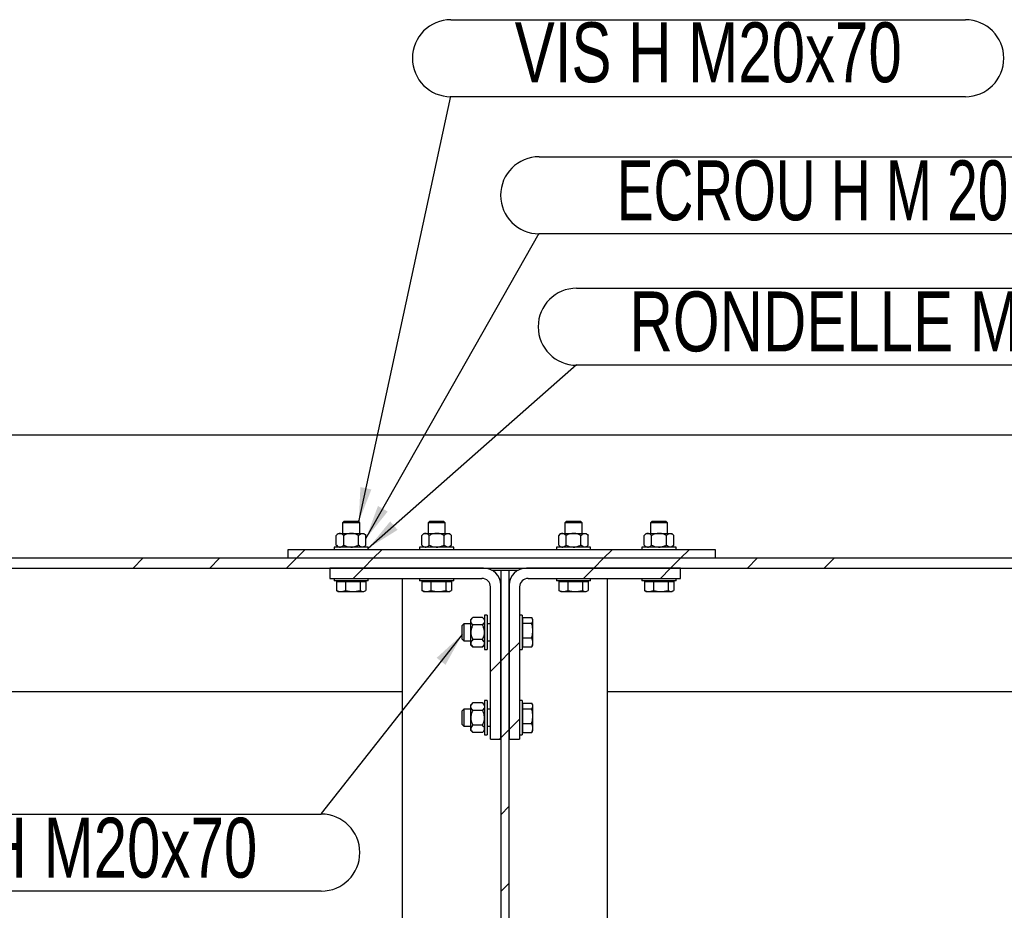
# Model space of a CAD drawing. Header units: millimetres. Extents: x 0 to 841, y 0 to 594.
# Tile 36 of 95: x 429 to 486, y 415 to 467. Entities that reach past the tile are written whole.
import ezdxf

# ---------------------------------------------------------------- set-up
doc = ezdxf.new("R2010")
doc.units = ezdxf.units.MM
for name, color, linetype in [('COTES', 1, 'Continuous'), ('NOTES', 6, 'Continuous'), ('TRAIT-FINS', 9, 'Continuous')]:
    doc.layers.add(name, color=color, linetype=linetype)
doc.layers.add('TRAIT-FORT', color=4, linetype='Continuous', lineweight=25)
doc.styles.add('SLDTEXTSTYLE0', font='TXT', dxfattribs={"width": 0.75})
doc.styles.add('SLDTEXTSTYLE8', font='TXT', dxfattribs={"width": 0.6875})
doc.dimstyles.new('SLDDIMSTYLE0', dxfattribs={"dimtxt": 3, "dimasz": 2, "dimexe": 0, "dimexo": 0.0625, "dimgap": 0.75, "dimtad": 1, "dimdec": 0, "dimlfac": 20, "dimrnd": 1e-09, "dimzin": 12, "dimdsep": 46, "dimtxsty": 'SLDTEXTSTYLE0', "dimsah": 1, "dimcen": 0.09, "dimadec": 0, "dimazin": 3, "dimtfac": 1, "dimtdec": 0, "dimtofl": 0, "dimtmove": 0, "dimatfit": 3, "dimfxl": 1, "dimfrac": 2, "dimtolj": 1, "dimtzin": 12, "dimarcsym": 0})
doc.dimstyles.new('SLDDIMSTYLE2', dxfattribs={"dimtxt": 0.18, "dimasz": 2, "dimexe": 0, "dimexo": 0.0625, "dimgap": 0, "dimtad": 0, "dimtih": 1, "dimtoh": 1, "dimdec": 0, "dimrnd": 1e-09, "dimzin": 0, "dimdsep": 46, "dimtxsty": 'Standard', "dimsah": 1, "dimcen": 0.09, "dimadec": 0, "dimazin": 0, "dimtfac": 2, "dimtdec": 0, "dimtofl": 0, "dimtmove": 0, "dimatfit": 3, "dimfxl": 1, "dimfrac": 2, "dimtolj": 1, "dimtzin": 0, "dimarcsym": 0})
doc.dimstyles.new('SLDDIMSTYLE4', dxfattribs={"dimtxt": 3, "dimasz": 2, "dimexe": 0, "dimexo": 0.0625, "dimgap": 0.75, "dimtad": 1, "dimdec": 0, "dimlfac": 20, "dimrnd": 1e-09, "dimzin": 12, "dimdsep": 46, "dimtxsty": 'SLDTEXTSTYLE0', "dimsah": 1, "dimcen": 0.09, "dimadec": 0, "dimazin": 3, "dimtfac": 1, "dimtdec": 0, "dimtmove": 0, "dimatfit": 0, "dimfxl": 1, "dimfrac": 2, "dimtolj": 1, "dimtzin": 12, "dimarcsym": 0})
pattern_1 = [(45, (0, 0), (-13.4704, 13.4704), []), (45, (4.49, 2e-323), (-13.4704, 13.4704), []), (45, (8.98, 4e-323), (-13.4704, 13.4704), []), (45, (13.47, 6e-323), (-13.4704, 13.4704), [])]

# ---------------------------------------------------------------- blocks, each defined once
blk = doc.blocks.new('_D_20')
at = {"layer": 'COTES', "color": 1, "transparency": 16777216}
blk.add_line((463.008, 365.576), (500.308, 365.576), dxfattribs=at)
for points in [[(463.008, 365.576), (465.008, 365.076), (465.008, 366.076)], [(500.308, 365.576), (498.308, 366.076), (498.308, 365.076)]]:
    blk.add_solid(points, dxfattribs=at)
at = {"layer": 'COTES', "color": 1, "transparency": 16777216, "insert": (478.333, 369.444), "char_height": 3, "attachment_point": 1, "style": 'SLDTEXTSTYLE0'}
blk.add_mtext('746', dxfattribs=at)
blk = doc.blocks.new('_D_21')
at = {"layer": 'COTES', "color": 1, "transparency": 16777216}
blk.add_line((451.008, 365.576), (412.758, 365.576), dxfattribs=at)
for points in [[(412.758, 365.576), (414.758, 365.076), (414.758, 366.076)], [(451.008, 365.576), (449.008, 366.076), (449.008, 365.076)]]:
    blk.add_solid(points, dxfattribs=at)
at = {"layer": 'COTES', "color": 1, "transparency": 16777216, "insert": (428.558, 369.444), "char_height": 3, "attachment_point": 1, "style": 'SLDTEXTSTYLE0'}
blk.add_mtext('765', dxfattribs=at)
blk = doc.blocks.new('_D_24')
at = {"layer": 'COTES', "color": 1, "transparency": 16777216}
for p, q in [((451.008, 386.11), (448.008, 386.11)), ((451.008, 386.11), (463.008, 386.11)), ((463.008, 386.11), (477.35, 386.11))]:
    blk.add_line(p, q, dxfattribs=at)
for points in [[(451.008, 386.11), (449.008, 386.61), (449.008, 385.61)], [(463.008, 386.11), (465.008, 385.61), (465.008, 386.61)]]:
    blk.add_solid(points, dxfattribs=at)
at = {"layer": 'COTES', "color": 1, "transparency": 16777216, "insert": (470.7, 389.977), "char_height": 3, "attachment_point": 1, "style": 'SLDTEXTSTYLE0'}
blk.add_mtext('240', dxfattribs=at)
blk = doc.blocks.new('SW_NOTE_19')
at = {"layer": 'NOTES', "color": 0}
for p, q in [((0, 4.46), (30.077, 4.46)), ((30.077, -0.04), (0, -0.04))]:
    blk.add_line(p, q, dxfattribs=at)
for centre, start, end in [((0, 2.21), 90, 270), ((30.077, 2.21), 270, 90)]:
    blk.add_arc(centre, 2.25, start, end, dxfattribs=at)
at = {"layer": 'NOTES', "color": 0, "insert": (15.049, 4.305), "char_height": 3.5, "attachment_point": 2, "style": 'SLDTEXTSTYLE0'}
blk.add_mtext('VIS H M20x70', dxfattribs=at)
blk = doc.blocks.new('SW_NOTE_20')
at = {"layer": 'NOTES', "color": 0}
for p, q in [((0, 4.46), (32.162, 4.46)), ((32.162, -0.04), (0, -0.04))]:
    blk.add_line(p, q, dxfattribs=at)
for centre, start, end in [((0, 2.21), 90, 270), ((32.162, 2.21), 270, 90)]:
    blk.add_arc(centre, 2.25, start, end, dxfattribs=at)
at = {"layer": 'NOTES', "color": 0, "insert": (15.988, 4.25), "char_height": 3.5, "attachment_point": 2, "style": 'SLDTEXTSTYLE8'}
blk.add_mtext('ECROU H M 20', dxfattribs=at)
blk = doc.blocks.new('SW_NOTE_21')
at = {"layer": 'NOTES', "color": 0}
for p, q in [((0, 4.46), (34.358, 4.46)), ((34.358, -0.04), (0, -0.04))]:
    blk.add_line(p, q, dxfattribs=at)
for centre, start, end in [((0, 2.21), 90, 270), ((34.358, 2.21), 270, 90)]:
    blk.add_arc(centre, 2.25, start, end, dxfattribs=at)
at = {"layer": 'NOTES', "color": 0, "insert": (16.941, 4.271), "char_height": 3.5, "attachment_point": 2, "style": 'SLDTEXTSTYLE0'}
blk.add_mtext('RONDELLE M 20', dxfattribs=at)
blk = doc.blocks.new('SW_NOTE_22')
at = {"layer": 'NOTES', "color": 0}
for p, q in [((-30.077, -0.04), (0, -0.04)), ((0, -4.541), (-30.077, -4.541))]:
    blk.add_line(p, q, dxfattribs=at)
for centre, start, end in [((-30.077, -2.29), 90, 270), ((0, -2.29), 270, 90)]:
    blk.add_arc(centre, 2.25, start, end, dxfattribs=at)
at = {"layer": 'NOTES', "color": 0, "insert": (-15.061, -0.254), "char_height": 3.5, "attachment_point": 2, "style": 'SLDTEXTSTYLE0'}
blk.add_mtext('VIS H M20x70', dxfattribs=at)

msp = doc.modelspace()

# ---------------------------------------------------------------- hatches: boundary and pattern name
at = {"layer": 'TRAIT-FINS'}
h = msp.add_hatch(dxfattribs=at)
h.set_pattern_fill('DIN 201 ACIER ET FONTE', color=9, style=0, pattern_type=2)
h.set_pattern_definition(pattern_1)
h.paths.add_polyline_path([(338.308, 435.833), (338.308, 435.258), (498.308, 435.258), (498.308, 435.833)], flags=0)
h = msp.add_hatch(dxfattribs=at)
h.set_pattern_fill('DIN 201 ACIER ET FONTE', color=9, style=0, pattern_type=2)
h.set_pattern_definition(pattern_1)
h.paths.add_polyline_path([(444.308, 435.833), (469.308, 435.833), (469.308, 436.333), (444.308, 436.333)], flags=0)
h = msp.add_hatch(dxfattribs=at)
h.set_pattern_fill('DIN 201 ACIER ET FONTE', color=9, style=0, pattern_type=2)
h.set_pattern_definition(pattern_1)
edge = h.paths.add_edge_path(flags=0)
edge.add_line((446.758, 434.658), (455.658, 434.658))
edge.add_arc((455.658, 434.158), 0.5, 0, 90, ccw=False)
edge.add_line((456.158, 434.158), (456.158, 425.258))
edge.add_line((456.158, 425.258), (456.758, 425.258))
edge.add_line((456.758, 425.258), (456.758, 434.258))
edge.add_arc((455.758, 434.258), 1, 0, 90)
edge.add_line((455.758, 435.258), (446.758, 435.258))
edge.add_line((446.758, 435.258), (446.758, 434.658))
h = msp.add_hatch(dxfattribs=at)
h.set_pattern_fill('DIN 201 ACIER ET FONTE', color=9, style=0, pattern_type=2)
h.set_pattern_definition(pattern_1)
edge = h.paths.add_edge_path(flags=0)
edge.add_line((457.858, 425.258), (457.858, 434.158))
edge.add_arc((458.358, 434.158), 0.5, 90, 180, ccw=False)
edge.add_line((458.358, 434.658), (467.258, 434.658))
edge.add_line((467.258, 434.658), (467.258, 435.258))
edge.add_line((467.258, 435.258), (458.258, 435.258))
edge.add_arc((458.258, 434.258), 1, 90, 180)
edge.add_line((457.258, 434.258), (457.258, 425.258))
edge.add_line((457.258, 425.258), (457.858, 425.258))
h = msp.add_hatch(dxfattribs=at)
h.set_pattern_fill('DIN 201 ACIER ET FONTE', color=9, style=0, pattern_type=2)
h.set_pattern_definition(pattern_1)
h.paths.add_polyline_path([(457.258, 435.145), (456.758, 435.145), (456.758, 292.445), (457.258, 292.445)], flags=0)

# ---------------------------------------------------------------- linework, layer by layer
at = {"layer": 'TRAIT-FORT', "color": 4, "linetype": 'Continuous', "lineweight": 25}
for p, q in [((338.308, 443.045), (498.308, 443.045)), ((447.611, 438.008), (447.511, 437.908)), ((447.511, 437.908), (447.511, 437.283)), ((448.511, 437.908), (447.511, 437.908)), ((447.611, 438.008), (448.411, 438.008)), ((448.511, 437.908), (448.411, 438.008)), ((448.511, 437.283), (448.511, 437.908)), ((452.611, 438.008), (452.511, 437.908)), ((452.511, 437.908), (452.511, 437.283)), ((453.511, 437.908), (452.511, 437.908)), ((452.611, 438.008), (453.411, 438.008)), ((453.511, 437.908), (453.411, 438.008)), ((453.511, 437.283), (453.511, 437.908)), ((460.611, 438.008), (460.511, 437.908)), ((460.511, 437.908), (460.511, 437.283)), ((461.511, 437.908), (460.511, 437.908)), ((460.611, 438.008), (461.411, 438.008)), ((461.511, 437.908), (461.411, 438.008)), ((461.511, 437.283), (461.511, 437.908)), ((465.611, 438.008), (465.511, 437.908)), ((465.511, 437.908), (465.511, 437.283)), ((466.511, 437.908), (465.511, 437.908)), ((465.611, 438.008), (466.411, 438.008)), ((466.511, 437.908), (466.411, 438.008)), ((466.511, 437.283), (466.511, 437.908)), ((447.261, 437.283), (447.145, 437.167)), ((447.145, 436.599), (447.145, 437.167)), ((447.261, 437.283), (447.362, 437.283)), ((447.362, 437.283), (448.011, 437.283)), ((447.578, 436.599), (447.578, 437.167)), ((448.011, 437.283), (448.661, 437.283)), ((448.444, 436.599), (448.444, 437.167)), ((448.661, 437.283), (448.761, 437.283)), ((448.877, 437.167), (448.761, 437.283)), ((448.877, 436.599), (448.877, 437.167)), ((452.261, 437.283), (452.145, 437.167)), ((452.145, 436.599), (452.145, 437.167)), ((452.261, 437.283), (452.362, 437.283)), ((452.362, 437.283), (453.011, 437.283)), ((452.578, 436.599), (452.578, 437.167)), ((453.011, 437.283), (453.661, 437.283)), ((453.444, 436.599), (453.444, 437.167)), ((453.661, 437.283), (453.761, 437.283)), ((453.877, 437.167), (453.761, 437.283)), ((453.877, 436.599), (453.877, 437.167)), ((460.261, 437.283), (460.145, 437.167)), ((460.145, 436.599), (460.145, 437.167)), ((460.261, 437.283), (460.362, 437.283)), ((460.362, 437.283), (461.011, 437.283)), ((460.578, 436.599), (460.578, 437.167)), ((461.011, 437.283), (461.661, 437.283)), ((461.444, 436.599), (461.444, 437.167)), ((461.661, 437.283), (461.761, 437.283)), ((461.877, 437.167), (461.761, 437.283)), ((461.877, 436.599), (461.877, 437.167)), ((465.261, 437.283), (465.145, 437.167)), ((465.145, 436.599), (465.145, 437.167)), ((465.261, 437.283), (465.362, 437.283)), ((465.362, 437.283), (466.011, 437.283)), ((465.578, 436.599), (465.578, 437.167)), ((466.011, 437.283), (466.661, 437.283)), ((466.444, 436.599), (466.444, 437.167)), ((466.661, 437.283), (466.761, 437.283)), ((466.877, 437.167), (466.761, 437.283)), ((466.877, 436.599), (466.877, 437.167)), ((447.011, 436.483), (447.011, 436.333)), ((449.011, 436.483), (447.011, 436.483)), ((447.146, 436.599), (447.261, 436.483)), ((448.761, 436.483), (448.877, 436.599)), ((449.011, 436.333), (449.011, 436.483)), ((452.011, 436.483), (452.011, 436.333)), ((454.011, 436.483), (452.011, 436.483)), ((452.146, 436.599), (452.261, 436.483)), ((453.761, 436.483), (453.877, 436.599)), ((454.011, 436.333), (454.011, 436.483)), ((460.011, 436.483), (460.011, 436.333)), ((462.011, 436.483), (460.011, 436.483)), ((460.146, 436.599), (460.261, 436.483)), ((461.761, 436.483), (461.877, 436.599)), ((462.011, 436.333), (462.011, 436.483)), ((465.011, 436.483), (465.011, 436.333)), ((467.011, 436.483), (465.011, 436.483)), ((465.146, 436.599), (465.261, 436.483)), ((466.761, 436.483), (466.877, 436.599)), ((467.011, 436.333), (467.011, 436.483)), ((498.308, 435.833), (338.308, 435.833)), ((444.308, 436.333), (444.308, 435.833)), ((469.308, 436.333), (444.308, 436.333)), ((469.308, 435.833), (444.308, 435.833)), ((469.308, 435.833), (469.308, 436.333)), ((338.308, 435.258), (498.308, 435.258)), ((446.758, 435.258), (446.758, 434.658)), ((455.758, 435.258), (446.758, 435.258)), ((467.258, 435.258), (458.258, 435.258)), ((467.258, 434.658), (467.258, 435.258)), ((446.758, 434.658), (455.658, 434.658)), ((447.011, 434.658), (447.011, 434.508)), ((449.011, 434.508), (449.011, 434.658)), ((451.008, 292.933), (451.008, 434.658)), ((452.011, 434.658), (452.011, 434.508)), ((454.011, 434.508), (454.011, 434.658)), ((456.219, 435.145), (456.758, 435.145)), ((456.758, 435.145), (456.758, 292.445)), ((456.758, 435.145), (457.258, 435.145)), ((457.258, 292.445), (457.258, 435.145)), ((457.258, 435.145), (457.797, 435.145)), ((458.358, 434.658), (467.258, 434.658)), ((460.011, 434.658), (460.011, 434.508)), ((462.011, 434.508), (462.011, 434.658)), ((463.008, 292.933), (463.008, 434.658)), ((465.011, 434.658), (465.011, 434.508)), ((467.011, 434.508), (467.011, 434.658)), ((449.011, 434.508), (447.011, 434.508)), ((447.153, 434.468), (447.153, 433.95)), ((447.153, 434.468), (447.679, 434.468)), ((447.319, 434.508), (447.319, 434.468)), ((447.679, 434.468), (447.679, 433.95)), ((447.679, 434.468), (448.538, 434.468)), ((448.538, 434.468), (448.538, 433.95)), ((448.538, 434.468), (448.87, 434.468)), ((448.704, 434.468), (448.704, 434.508)), ((448.87, 434.468), (448.87, 433.95)), ((454.011, 434.508), (452.011, 434.508)), ((452.153, 434.468), (452.153, 433.95)), ((452.153, 434.468), (452.679, 434.468)), ((452.319, 434.508), (452.319, 434.468)), ((452.679, 434.468), (452.679, 433.95)), ((452.679, 434.468), (453.538, 434.468)), ((453.538, 434.468), (453.538, 433.95)), ((453.538, 434.468), (453.87, 434.468)), ((453.704, 434.468), (453.704, 434.508)), ((453.87, 434.468), (453.87, 433.95)), ((456.158, 425.258), (456.158, 434.158)), ((456.758, 425.258), (456.758, 434.258)), ((457.258, 434.258), (457.258, 425.258)), ((457.858, 434.158), (457.858, 425.258)), ((462.011, 434.508), (460.011, 434.508)), ((460.153, 434.468), (460.153, 433.95)), ((460.153, 434.468), (460.679, 434.468)), ((460.319, 434.508), (460.319, 434.468)), ((460.679, 434.468), (460.679, 433.95)), ((460.679, 434.468), (461.538, 434.468)), ((461.538, 434.468), (461.538, 433.95)), ((461.538, 434.468), (461.87, 434.468)), ((461.704, 434.468), (461.704, 434.508)), ((461.87, 434.468), (461.87, 433.95)), ((467.011, 434.508), (465.011, 434.508)), ((465.153, 434.468), (465.153, 433.95)), ((465.153, 434.468), (465.679, 434.468)), ((465.319, 434.508), (465.319, 434.468)), ((465.679, 434.468), (465.679, 433.95)), ((465.679, 434.468), (466.538, 434.468)), ((466.538, 434.468), (466.538, 433.95)), ((466.538, 434.468), (466.87, 434.468)), ((466.704, 434.468), (466.704, 434.508)), ((466.87, 434.468), (466.87, 433.95)), ((447.2, 433.922), (447.153, 433.95)), ((447.199, 433.919), (447.261, 433.883)), ((447.261, 433.883), (447.416, 433.883)), ((447.416, 433.883), (448.108, 433.883)), ((448.108, 433.883), (448.704, 433.883)), ((448.704, 433.883), (448.761, 433.883)), ((448.761, 433.883), (448.824, 433.919)), ((452.2, 433.922), (452.153, 433.95)), ((452.199, 433.919), (452.261, 433.883)), ((452.261, 433.883), (452.416, 433.883)), ((452.416, 433.883), (453.108, 433.883)), ((453.108, 433.883), (453.704, 433.883)), ((453.704, 433.883), (453.761, 433.883)), ((453.761, 433.883), (453.824, 433.919)), ((460.2, 433.922), (460.153, 433.95)), ((460.199, 433.919), (460.261, 433.883)), ((460.261, 433.883), (460.416, 433.883)), ((460.416, 433.883), (461.108, 433.883)), ((461.108, 433.883), (461.704, 433.883)), ((461.704, 433.883), (461.761, 433.883)), ((461.761, 433.883), (461.824, 433.919)), ((465.2, 433.922), (465.153, 433.95)), ((465.199, 433.919), (465.261, 433.883)), ((465.261, 433.883), (465.416, 433.883)), ((465.416, 433.883), (466.108, 433.883)), ((466.108, 433.883), (466.704, 433.883)), ((466.704, 433.883), (466.761, 433.883)), ((466.761, 433.883), (466.824, 433.919)), ((455.124, 432.374), (455.008, 432.258)), ((455.692, 432.374), (455.124, 432.374)), ((455.808, 432.258), (455.692, 432.374)), ((455.958, 432.508), (455.808, 432.508)), ((455.808, 432.508), (455.808, 430.508)), ((455.958, 432.508), (455.958, 430.508)), ((458.008, 432.508), (457.858, 432.508)), ((458.008, 432.508), (458.008, 430.508)), ((458.048, 432.367), (458.566, 432.367)), ((458.048, 432.035), (458.048, 432.367)), ((458.633, 432.258), (458.597, 432.32)), ((454.608, 432.008), (454.508, 431.908)), ((454.508, 431.108), (454.508, 431.908)), ((455.008, 432.008), (454.608, 432.008)), ((454.608, 432.008), (454.608, 431.008)), ((455.008, 432.157), (455.008, 432.258)), ((455.008, 431.508), (455.008, 432.157)), ((455.692, 431.941), (455.124, 431.941)), ((456.158, 432.008), (455.958, 432.008)), ((458.048, 432.2), (458.008, 432.2)), ((458.048, 432.035), (458.566, 432.035)), ((458.048, 431.176), (458.048, 432.035)), ((458.633, 432.201), (458.633, 432.258)), ((458.633, 431.606), (458.633, 432.201)), ((455.008, 430.858), (455.008, 431.508)), ((458.048, 431.176), (458.566, 431.176)), ((458.048, 430.649), (458.048, 431.176)), ((458.633, 430.913), (458.633, 431.606)), ((454.508, 431.108), (454.608, 431.008)), ((454.608, 431.008), (455.008, 431.008)), ((455.008, 430.758), (455.008, 430.858)), ((455.008, 430.758), (455.124, 430.642)), ((455.692, 431.075), (455.124, 431.075)), ((455.692, 430.642), (455.124, 430.642)), ((455.692, 430.642), (455.808, 430.758)), ((455.958, 431.008), (456.158, 431.008)), ((458.008, 430.815), (458.048, 430.815)), ((458.048, 430.649), (458.566, 430.649)), ((458.594, 430.697), (458.566, 430.649)), ((458.597, 430.696), (458.633, 430.758)), ((458.633, 430.758), (458.633, 430.913)), ((455.808, 430.508), (455.958, 430.508)), ((457.858, 430.508), (458.008, 430.508)), ((412.758, 428.045), (451.008, 428.045)), ((463.008, 428.045), (498.308, 428.045)), ((455.124, 427.374), (455.008, 427.258)), ((455.008, 427.157), (455.008, 427.258)), ((455.008, 426.508), (455.008, 427.157)), ((455.692, 427.374), (455.124, 427.374)), ((455.808, 427.258), (455.692, 427.374)), ((455.958, 427.508), (455.808, 427.508)), ((455.808, 427.508), (455.808, 425.508)), ((455.958, 427.508), (455.958, 425.508)), ((458.008, 427.508), (457.858, 427.508)), ((458.008, 427.508), (458.008, 425.508)), ((458.048, 427.2), (458.008, 427.2)), ((458.048, 427.367), (458.566, 427.367)), ((458.048, 427.035), (458.048, 427.367)), ((458.633, 427.258), (458.597, 427.32)), ((458.633, 427.201), (458.633, 427.258)), ((458.633, 426.606), (458.633, 427.201)), ((454.608, 427.008), (454.508, 426.908)), ((454.508, 426.108), (454.508, 426.908)), ((455.008, 427.008), (454.608, 427.008)), ((454.608, 427.008), (454.608, 426.008)), ((455.692, 426.941), (455.124, 426.941)), ((456.158, 427.008), (455.958, 427.008)), ((458.048, 427.035), (458.566, 427.035)), ((458.048, 426.176), (458.048, 427.035)), ((458.633, 425.913), (458.633, 426.606)), ((454.508, 426.108), (454.608, 426.008)), ((454.608, 426.008), (455.008, 426.008)), ((455.008, 425.858), (455.008, 426.508)), ((455.692, 426.075), (455.124, 426.075)), ((455.958, 426.008), (456.158, 426.008)), ((458.048, 426.176), (458.566, 426.176)), ((458.048, 425.649), (458.048, 426.176)), ((455.008, 425.758), (455.008, 425.858)), ((455.008, 425.758), (455.124, 425.642)), ((455.692, 425.642), (455.124, 425.642)), ((455.692, 425.642), (455.808, 425.758)), ((455.808, 425.508), (455.958, 425.508)), ((457.858, 425.508), (458.008, 425.508)), ((458.008, 425.815), (458.048, 425.815)), ((458.048, 425.649), (458.566, 425.649)), ((458.594, 425.697), (458.566, 425.649)), ((458.597, 425.696), (458.633, 425.758)), ((458.633, 425.758), (458.633, 425.913)), ((456.158, 425.258), (456.758, 425.258)), ((457.258, 425.258), (457.858, 425.258))]:
    msp.add_line(p, q, dxfattribs=at)
for centre, radius, start, end in [((455.758, 434.258), 1, 0, 90), ((458.258, 434.258), 1, 90, 180), ((455.658, 434.158), 0.5, 0, 90), ((458.358, 434.158), 0.5, 90, 180)]:
    msp.add_arc(centre, radius, start, end, dxfattribs=at)
for points, knots in [([(447.362, 437.283), (447.343, 437.281), (447.305, 437.278), (447.231, 437.244), (447.179, 437.198), (447.145, 437.167)], [0, 0, 0, 0, 0.249707, 0.504625, 1, 1, 1, 1]), ([(447.578, 437.167), (447.548, 437.194), (447.488, 437.249), (447.413, 437.281), (447.371, 437.282), (447.362, 437.283)], [0, 0, 0, 0, 0.432386, 0.879557, 1, 1, 1, 1]), ([(448.011, 437.283), (448.004, 437.283), (447.943, 437.282), (447.828, 437.266), (447.692, 437.221), (447.61, 437.182), (447.578, 437.167)], [0, 0, 0, 0, 0.048843, 0.400094, 0.764039, 1, 1, 1, 1]), ([(448.444, 437.167), (448.393, 437.19), (448.3, 437.233), (448.154, 437.275), (448.059, 437.28), (448.011, 437.283)], [0, 0, 0, 0, 0.370534, 0.681058, 1, 1, 1, 1]), ([(448.444, 437.167), (448.474, 437.194), (448.534, 437.249), (448.609, 437.281), (448.652, 437.282), (448.661, 437.283)], [0, 0, 0, 0, 0.432386, 0.879557, 1, 1, 1, 1]), ([(448.661, 437.283), (448.68, 437.281), (448.718, 437.278), (448.792, 437.244), (448.843, 437.198), (448.877, 437.167)], [0, 0, 0, 0, 0.249707, 0.504625, 1, 1, 1, 1]), ([(452.362, 437.283), (452.343, 437.281), (452.305, 437.278), (452.231, 437.244), (452.179, 437.198), (452.145, 437.167)], [0, 0, 0, 0, 0.249707, 0.504625, 1, 1, 1, 1]), ([(452.578, 437.167), (452.548, 437.194), (452.488, 437.249), (452.413, 437.281), (452.371, 437.282), (452.362, 437.283)], [0, 0, 0, 0, 0.432386, 0.879557, 1, 1, 1, 1]), ([(453.011, 437.283), (453.004, 437.283), (452.943, 437.282), (452.828, 437.266), (452.692, 437.221), (452.61, 437.182), (452.578, 437.167)], [0, 0, 0, 0, 0.048843, 0.400094, 0.764039, 1, 1, 1, 1]), ([(453.444, 437.167), (453.393, 437.19), (453.3, 437.233), (453.154, 437.275), (453.059, 437.28), (453.011, 437.283)], [0, 0, 0, 0, 0.370534, 0.681058, 1, 1, 1, 1]), ([(453.444, 437.167), (453.474, 437.194), (453.534, 437.249), (453.609, 437.281), (453.652, 437.282), (453.661, 437.283)], [0, 0, 0, 0, 0.432386, 0.879557, 1, 1, 1, 1]), ([(453.661, 437.283), (453.68, 437.281), (453.718, 437.278), (453.792, 437.244), (453.843, 437.198), (453.877, 437.167)], [0, 0, 0, 0, 0.249707, 0.504625, 1, 1, 1, 1]), ([(460.362, 437.283), (460.343, 437.281), (460.305, 437.278), (460.231, 437.244), (460.179, 437.198), (460.145, 437.167)], [0, 0, 0, 0, 0.249707, 0.504625, 1, 1, 1, 1]), ([(460.578, 437.167), (460.548, 437.194), (460.488, 437.249), (460.413, 437.281), (460.371, 437.282), (460.362, 437.283)], [0, 0, 0, 0, 0.432386, 0.879557, 1, 1, 1, 1]), ([(461.011, 437.283), (461.004, 437.283), (460.943, 437.282), (460.828, 437.266), (460.692, 437.221), (460.61, 437.182), (460.578, 437.167)], [0, 0, 0, 0, 0.048843, 0.400094, 0.764039, 1, 1, 1, 1]), ([(461.444, 437.167), (461.393, 437.19), (461.3, 437.233), (461.154, 437.275), (461.059, 437.28), (461.011, 437.283)], [0, 0, 0, 0, 0.370534, 0.681058, 1, 1, 1, 1]), ([(461.444, 437.167), (461.474, 437.194), (461.534, 437.249), (461.609, 437.281), (461.652, 437.282), (461.661, 437.283)], [0, 0, 0, 0, 0.432386, 0.879557, 1, 1, 1, 1]), ([(461.661, 437.283), (461.68, 437.281), (461.718, 437.278), (461.792, 437.244), (461.843, 437.198), (461.877, 437.167)], [0, 0, 0, 0, 0.249707, 0.504625, 1, 1, 1, 1]), ([(465.362, 437.283), (465.343, 437.281), (465.305, 437.278), (465.231, 437.244), (465.179, 437.198), (465.145, 437.167)], [0, 0, 0, 0, 0.249707, 0.504625, 1, 1, 1, 1]), ([(465.578, 437.167), (465.548, 437.194), (465.488, 437.249), (465.413, 437.281), (465.371, 437.282), (465.362, 437.283)], [0, 0, 0, 0, 0.432386, 0.879557, 1, 1, 1, 1]), ([(466.011, 437.283), (466.004, 437.283), (465.943, 437.282), (465.828, 437.266), (465.692, 437.221), (465.61, 437.182), (465.578, 437.167)], [0, 0, 0, 0, 0.048843, 0.400094, 0.764039, 1, 1, 1, 1]), ([(466.444, 437.167), (466.393, 437.19), (466.3, 437.233), (466.154, 437.275), (466.059, 437.28), (466.011, 437.283)], [0, 0, 0, 0, 0.370534, 0.681058, 1, 1, 1, 1]), ([(466.444, 437.167), (466.474, 437.194), (466.534, 437.249), (466.609, 437.281), (466.652, 437.282), (466.661, 437.283)], [0, 0, 0, 0, 0.432386, 0.879557, 1, 1, 1, 1]), ([(466.661, 437.283), (466.68, 437.281), (466.718, 437.278), (466.792, 437.244), (466.843, 437.198), (466.877, 437.167)], [0, 0, 0, 0, 0.249707, 0.504625, 1, 1, 1, 1]), ([(447.145, 436.599), (447.175, 436.572), (447.235, 436.517), (447.31, 436.485), (447.353, 436.483), (447.362, 436.483)], [0, 0, 0, 0, 0.432386, 0.879557, 1, 1, 1, 1]), ([(447.362, 436.483), (447.38, 436.485), (447.418, 436.488), (447.492, 436.522), (447.544, 436.568), (447.578, 436.599)], [0, 0, 0, 0, 0.249707, 0.504625, 1, 1, 1, 1]), ([(447.578, 436.599), (447.61, 436.584), (447.69, 436.546), (447.827, 436.5), (447.941, 436.484), (448.004, 436.483), (448.011, 436.483)], [0, 0, 0, 0, 0.235965, 0.588239, 0.951157, 1, 1, 1, 1]), ([(448.011, 436.483), (448.058, 436.486), (448.153, 436.491), (448.299, 436.532), (448.393, 436.576), (448.444, 436.599)], [0, 0, 0, 0, 0.309954, 0.629469, 1, 1, 1, 1]), ([(448.661, 436.483), (448.642, 436.485), (448.604, 436.488), (448.53, 436.522), (448.478, 436.568), (448.444, 436.599)], [0, 0, 0, 0, 0.249707, 0.504625, 1, 1, 1, 1]), ([(448.877, 436.599), (448.848, 436.572), (448.787, 436.517), (448.713, 436.485), (448.67, 436.483), (448.661, 436.483)], [0, 0, 0, 0, 0.4323863, 0.8795566, 1, 1, 1, 1]), ([(452.145, 436.599), (452.175, 436.572), (452.235, 436.517), (452.31, 436.485), (452.353, 436.483), (452.362, 436.483)], [0, 0, 0, 0, 0.432386, 0.879557, 1, 1, 1, 1]), ([(452.362, 436.483), (452.38, 436.485), (452.418, 436.488), (452.492, 436.522), (452.544, 436.568), (452.578, 436.599)], [0, 0, 0, 0, 0.249707, 0.504625, 1, 1, 1, 1]), ([(452.578, 436.599), (452.61, 436.584), (452.69, 436.546), (452.827, 436.5), (452.941, 436.484), (453.004, 436.483), (453.011, 436.483)], [0, 0, 0, 0, 0.235965, 0.588239, 0.951157, 1, 1, 1, 1]), ([(453.011, 436.483), (453.058, 436.486), (453.153, 436.491), (453.299, 436.532), (453.393, 436.576), (453.444, 436.599)], [0, 0, 0, 0, 0.309954, 0.629469, 1, 1, 1, 1]), ([(453.661, 436.483), (453.642, 436.485), (453.604, 436.488), (453.53, 436.522), (453.478, 436.568), (453.444, 436.599)], [0, 0, 0, 0, 0.249707, 0.504625, 1, 1, 1, 1]), ([(453.877, 436.599), (453.848, 436.572), (453.787, 436.517), (453.713, 436.485), (453.67, 436.483), (453.661, 436.483)], [0, 0, 0, 0, 0.4323863, 0.8795566, 1, 1, 1, 1]), ([(460.145, 436.599), (460.175, 436.572), (460.235, 436.517), (460.31, 436.485), (460.353, 436.483), (460.362, 436.483)], [0, 0, 0, 0, 0.432386, 0.879557, 1, 1, 1, 1]), ([(460.362, 436.483), (460.38, 436.485), (460.418, 436.488), (460.492, 436.522), (460.544, 436.568), (460.578, 436.599)], [0, 0, 0, 0, 0.249707, 0.504625, 1, 1, 1, 1]), ([(460.578, 436.599), (460.61, 436.584), (460.69, 436.546), (460.827, 436.5), (460.941, 436.484), (461.004, 436.483), (461.011, 436.483)], [0, 0, 0, 0, 0.235965, 0.588239, 0.951157, 1, 1, 1, 1]), ([(461.011, 436.483), (461.058, 436.486), (461.153, 436.491), (461.299, 436.532), (461.393, 436.576), (461.444, 436.599)], [0, 0, 0, 0, 0.309954, 0.629469, 1, 1, 1, 1]), ([(461.661, 436.483), (461.642, 436.485), (461.604, 436.488), (461.53, 436.522), (461.478, 436.568), (461.444, 436.599)], [0, 0, 0, 0, 0.249707, 0.504625, 1, 1, 1, 1]), ([(461.877, 436.599), (461.848, 436.572), (461.787, 436.517), (461.713, 436.485), (461.67, 436.483), (461.661, 436.483)], [0, 0, 0, 0, 0.4323863, 0.8795566, 1, 1, 1, 1]), ([(465.145, 436.599), (465.175, 436.572), (465.235, 436.517), (465.31, 436.485), (465.353, 436.483), (465.362, 436.483)], [0, 0, 0, 0, 0.432386, 0.879557, 1, 1, 1, 1]), ([(465.362, 436.483), (465.38, 436.485), (465.418, 436.488), (465.492, 436.522), (465.544, 436.568), (465.578, 436.599)], [0, 0, 0, 0, 0.249707, 0.504625, 1, 1, 1, 1]), ([(465.578, 436.599), (465.61, 436.584), (465.69, 436.546), (465.827, 436.5), (465.941, 436.484), (466.004, 436.483), (466.011, 436.483)], [0, 0, 0, 0, 0.235965, 0.588239, 0.951157, 1, 1, 1, 1]), ([(466.011, 436.483), (466.058, 436.486), (466.153, 436.491), (466.299, 436.532), (466.393, 436.576), (466.444, 436.599)], [0, 0, 0, 0, 0.309954, 0.629469, 1, 1, 1, 1]), ([(466.661, 436.483), (466.642, 436.485), (466.604, 436.488), (466.53, 436.522), (466.478, 436.568), (466.444, 436.599)], [0, 0, 0, 0, 0.249707, 0.504625, 1, 1, 1, 1]), ([(466.877, 436.599), (466.848, 436.572), (466.787, 436.517), (466.713, 436.485), (466.67, 436.483), (466.661, 436.483)], [0, 0, 0, 0, 0.4323863, 0.8795566, 1, 1, 1, 1]), ([(447.153, 433.95), (447.195, 433.931), (447.282, 433.893), (447.371, 433.886), (447.416, 433.883)], [0, 0, 0, 0, 0.495458, 1, 1, 1, 1]), ([(447.416, 433.883), (447.46, 433.886), (447.549, 433.893), (447.635, 433.931), (447.679, 433.95)], [0, 0, 0, 0, 0.494511, 1, 1, 1, 1]), ([(447.679, 433.95), (447.749, 433.931), (447.89, 433.893), (448.035, 433.886), (448.108, 433.883)], [0, 0, 0, 0, 0.495458, 1, 1, 1, 1]), ([(448.108, 433.883), (448.18, 433.886), (448.326, 433.893), (448.467, 433.931), (448.538, 433.95)], [0, 0, 0, 0, 0.494511, 1, 1, 1, 1]), ([(448.538, 433.95), (448.565, 433.931), (448.619, 433.893), (448.676, 433.886), (448.704, 433.883)], [0, 0, 0, 0, 0.495458, 1, 1, 1, 1]), ([(448.704, 433.883), (448.732, 433.886), (448.788, 433.893), (448.843, 433.931), (448.87, 433.95)], [0, 0, 0, 0, 0.494511, 1, 1, 1, 1]), ([(452.153, 433.95), (452.195, 433.931), (452.282, 433.893), (452.371, 433.886), (452.416, 433.883)], [0, 0, 0, 0, 0.495458, 1, 1, 1, 1]), ([(452.416, 433.883), (452.46, 433.886), (452.549, 433.893), (452.635, 433.931), (452.679, 433.95)], [0, 0, 0, 0, 0.494511, 1, 1, 1, 1]), ([(452.679, 433.95), (452.749, 433.931), (452.89, 433.893), (453.035, 433.886), (453.108, 433.883)], [0, 0, 0, 0, 0.495458, 1, 1, 1, 1]), ([(453.108, 433.883), (453.18, 433.886), (453.326, 433.893), (453.467, 433.931), (453.538, 433.95)], [0, 0, 0, 0, 0.494511, 1, 1, 1, 1]), ([(453.538, 433.95), (453.565, 433.931), (453.619, 433.893), (453.676, 433.886), (453.704, 433.883)], [0, 0, 0, 0, 0.495458, 1, 1, 1, 1]), ([(453.704, 433.883), (453.732, 433.886), (453.788, 433.893), (453.843, 433.931), (453.87, 433.95)], [0, 0, 0, 0, 0.494511, 1, 1, 1, 1]), ([(460.153, 433.95), (460.195, 433.931), (460.282, 433.893), (460.371, 433.886), (460.416, 433.883)], [0, 0, 0, 0, 0.495458, 1, 1, 1, 1]), ([(460.416, 433.883), (460.46, 433.886), (460.549, 433.893), (460.635, 433.931), (460.679, 433.95)], [0, 0, 0, 0, 0.494511, 1, 1, 1, 1]), ([(460.679, 433.95), (460.749, 433.931), (460.89, 433.893), (461.035, 433.886), (461.108, 433.883)], [0, 0, 0, 0, 0.495458, 1, 1, 1, 1]), ([(461.108, 433.883), (461.18, 433.886), (461.326, 433.893), (461.467, 433.931), (461.538, 433.95)], [0, 0, 0, 0, 0.494511, 1, 1, 1, 1]), ([(461.538, 433.95), (461.565, 433.931), (461.619, 433.893), (461.676, 433.886), (461.704, 433.883)], [0, 0, 0, 0, 0.495458, 1, 1, 1, 1]), ([(461.704, 433.883), (461.732, 433.886), (461.788, 433.893), (461.843, 433.931), (461.87, 433.95)], [0, 0, 0, 0, 0.494511, 1, 1, 1, 1]), ([(465.153, 433.95), (465.195, 433.931), (465.282, 433.893), (465.371, 433.886), (465.416, 433.883)], [0, 0, 0, 0, 0.495458, 1, 1, 1, 1]), ([(465.416, 433.883), (465.46, 433.886), (465.549, 433.893), (465.635, 433.931), (465.679, 433.95)], [0, 0, 0, 0, 0.494511, 1, 1, 1, 1]), ([(465.679, 433.95), (465.749, 433.931), (465.89, 433.893), (466.035, 433.886), (466.108, 433.883)], [0, 0, 0, 0, 0.495458, 1, 1, 1, 1]), ([(466.108, 433.883), (466.18, 433.886), (466.326, 433.893), (466.467, 433.931), (466.538, 433.95)], [0, 0, 0, 0, 0.494511, 1, 1, 1, 1]), ([(466.538, 433.95), (466.565, 433.931), (466.619, 433.893), (466.676, 433.886), (466.704, 433.883)], [0, 0, 0, 0, 0.495458, 1, 1, 1, 1]), ([(466.704, 433.883), (466.732, 433.886), (466.788, 433.893), (466.843, 433.931), (466.87, 433.95)], [0, 0, 0, 0, 0.494511, 1, 1, 1, 1]), ([(455.008, 432.157), (455.009, 432.176), (455.013, 432.214), (455.046, 432.288), (455.093, 432.34), (455.124, 432.374)], [0, 0, 0, 0, 0.249707, 0.504625, 1, 1, 1, 1]), ([(455.692, 432.374), (455.719, 432.344), (455.774, 432.284), (455.805, 432.209), (455.807, 432.166), (455.808, 432.157)], [0, 0, 0, 0, 0.432386, 0.879557, 1, 1, 1, 1]), ([(458.633, 432.201), (458.629, 432.228), (458.623, 432.285), (458.585, 432.339), (458.566, 432.367)], [0, 0, 0, 0, 0.494511, 1, 1, 1, 1]), ([(455.124, 431.941), (455.097, 431.971), (455.042, 432.031), (455.01, 432.106), (455.008, 432.148), (455.008, 432.157)], [0, 0, 0, 0, 0.432386, 0.879557, 1, 1, 1, 1]), ([(455.124, 431.941), (455.1, 431.89), (455.057, 431.797), (455.016, 431.651), (455.01, 431.556), (455.008, 431.508)], [0, 0, 0, 0, 0.370534, 0.681058, 1, 1, 1, 1]), ([(455.808, 432.157), (455.806, 432.139), (455.803, 432.101), (455.769, 432.027), (455.722, 431.975), (455.692, 431.941)], [0, 0, 0, 0, 0.249707, 0.504625, 1, 1, 1, 1]), ([(455.808, 431.508), (455.805, 431.555), (455.8, 431.65), (455.759, 431.796), (455.715, 431.89), (455.692, 431.941)], [0, 0, 0, 0, 0.309954, 0.629469, 1, 1, 1, 1]), ([(458.566, 432.035), (458.584, 432.062), (458.622, 432.116), (458.629, 432.172), (458.633, 432.201)], [0, 0, 0, 0, 0.495458, 1, 1, 1, 1]), ([(458.633, 431.606), (458.629, 431.677), (458.623, 431.823), (458.585, 431.964), (458.566, 432.035)], [0, 0, 0, 0, 0.494511, 1, 1, 1, 1]), ([(455.008, 431.508), (455.008, 431.501), (455.008, 431.44), (455.025, 431.325), (455.07, 431.189), (455.108, 431.107), (455.124, 431.075)], [0, 0, 0, 0, 0.048843, 0.400094, 0.764039, 1, 1, 1, 1]), ([(455.692, 431.075), (455.707, 431.107), (455.745, 431.187), (455.79, 431.324), (455.807, 431.439), (455.808, 431.501), (455.808, 431.508)], [0, 0, 0, 0, 0.235965, 0.588239, 0.951157, 1, 1, 1, 1]), ([(458.566, 431.176), (458.584, 431.246), (458.622, 431.387), (458.629, 431.532), (458.633, 431.606)], [0, 0, 0, 0, 0.495458, 1, 1, 1, 1]), ([(458.633, 430.913), (458.629, 430.957), (458.623, 431.046), (458.585, 431.133), (458.566, 431.176)], [0, 0, 0, 0, 0.494511, 1, 1, 1, 1]), ([(455.124, 431.075), (455.097, 431.045), (455.042, 430.985), (455.01, 430.91), (455.008, 430.867), (455.008, 430.858)], [0, 0, 0, 0, 0.432386, 0.879557, 1, 1, 1, 1]), ([(455.008, 430.858), (455.009, 430.84), (455.013, 430.802), (455.046, 430.728), (455.093, 430.676), (455.124, 430.642)], [0, 0, 0, 0, 0.249707, 0.504625, 1, 1, 1, 1]), ([(455.808, 430.858), (455.806, 430.877), (455.803, 430.915), (455.769, 430.989), (455.722, 431.041), (455.692, 431.075)], [0, 0, 0, 0, 0.249707, 0.504625, 1, 1, 1, 1]), ([(455.692, 430.642), (455.719, 430.672), (455.774, 430.732), (455.805, 430.807), (455.807, 430.849), (455.808, 430.858)], [0, 0, 0, 0, 0.432386, 0.879557, 1, 1, 1, 1]), ([(458.566, 430.649), (458.584, 430.692), (458.622, 430.778), (458.629, 430.868), (458.633, 430.913)], [0, 0, 0, 0, 0.495458, 1, 1, 1, 1]), ([(455.008, 427.157), (455.009, 427.176), (455.013, 427.214), (455.046, 427.288), (455.093, 427.34), (455.124, 427.374)], [0, 0, 0, 0, 0.249707, 0.504625, 1, 1, 1, 1]), ([(455.124, 426.941), (455.097, 426.971), (455.042, 427.031), (455.01, 427.106), (455.008, 427.148), (455.008, 427.157)], [0, 0, 0, 0, 0.432386, 0.879557, 1, 1, 1, 1]), ([(455.692, 427.374), (455.719, 427.344), (455.774, 427.284), (455.805, 427.209), (455.807, 427.166), (455.808, 427.157)], [0, 0, 0, 0, 0.432386, 0.879557, 1, 1, 1, 1]), ([(455.808, 427.157), (455.806, 427.139), (455.803, 427.101), (455.769, 427.027), (455.722, 426.975), (455.692, 426.941)], [0, 0, 0, 0, 0.249707, 0.504625, 1, 1, 1, 1]), ([(458.633, 427.201), (458.629, 427.228), (458.623, 427.285), (458.585, 427.339), (458.566, 427.367)], [0, 0, 0, 0, 0.494511, 1, 1, 1, 1]), ([(458.566, 427.035), (458.584, 427.062), (458.622, 427.116), (458.629, 427.172), (458.633, 427.201)], [0, 0, 0, 0, 0.495458, 1, 1, 1, 1]), ([(455.124, 426.941), (455.1, 426.89), (455.057, 426.797), (455.016, 426.651), (455.01, 426.556), (455.008, 426.508)], [0, 0, 0, 0, 0.370534, 0.681058, 1, 1, 1, 1]), ([(455.808, 426.508), (455.805, 426.555), (455.8, 426.65), (455.759, 426.796), (455.715, 426.89), (455.692, 426.941)], [0, 0, 0, 0, 0.309954, 0.629469, 1, 1, 1, 1]), ([(458.633, 426.606), (458.629, 426.677), (458.623, 426.823), (458.585, 426.964), (458.566, 427.035)], [0, 0, 0, 0, 0.494511, 1, 1, 1, 1]), ([(458.566, 426.176), (458.584, 426.246), (458.622, 426.387), (458.629, 426.532), (458.633, 426.606)], [0, 0, 0, 0, 0.495458, 1, 1, 1, 1]), ([(455.008, 426.508), (455.008, 426.501), (455.008, 426.44), (455.025, 426.325), (455.07, 426.189), (455.108, 426.107), (455.124, 426.075)], [0, 0, 0, 0, 0.048843, 0.400094, 0.764039, 1, 1, 1, 1]), ([(455.124, 426.075), (455.097, 426.045), (455.042, 425.985), (455.01, 425.91), (455.008, 425.867), (455.008, 425.858)], [0, 0, 0, 0, 0.432386, 0.879557, 1, 1, 1, 1]), ([(455.692, 426.075), (455.707, 426.107), (455.745, 426.187), (455.79, 426.324), (455.807, 426.439), (455.808, 426.501), (455.808, 426.508)], [0, 0, 0, 0, 0.235965, 0.588239, 0.951157, 1, 1, 1, 1]), ([(455.808, 425.858), (455.806, 425.877), (455.803, 425.915), (455.769, 425.989), (455.722, 426.041), (455.692, 426.075)], [0, 0, 0, 0, 0.249707, 0.504625, 1, 1, 1, 1]), ([(458.633, 425.913), (458.629, 425.957), (458.623, 426.046), (458.585, 426.133), (458.566, 426.176)], [0, 0, 0, 0, 0.494511, 1, 1, 1, 1]), ([(455.008, 425.858), (455.009, 425.84), (455.013, 425.802), (455.046, 425.728), (455.093, 425.676), (455.124, 425.642)], [0, 0, 0, 0, 0.249707, 0.504625, 1, 1, 1, 1]), ([(455.692, 425.642), (455.719, 425.672), (455.774, 425.732), (455.805, 425.807), (455.807, 425.849), (455.808, 425.858)], [0, 0, 0, 0, 0.432386, 0.879557, 1, 1, 1, 1]), ([(458.566, 425.649), (458.584, 425.692), (458.622, 425.778), (458.629, 425.868), (458.633, 425.913)], [0, 0, 0, 0, 0.495458, 1, 1, 1, 1])]:
    msp.add_open_spline(points, degree=3, knots=knots, dxfattribs=at)

# ---------------------------------------------------------------- block references
at = {"layer": 'NOTES', "color": 211}
for name, p in [('SW_NOTE_19', (453.842, 462.85)), ('SW_NOTE_20', (459.001, 454.837)), ('SW_NOTE_21', (461.196, 447.153)), ('SW_NOTE_22', (446.268, 420.918))]:
    msp.add_blockref(name, p, dxfattribs=at)

# ---------------------------------------------------------------- dimensions: what is measured, and where the dimension line sits
at = {"layer": 'COTES', "color": 1}
for base, p1, p2, dimstyle, picture, middle in [((412.758, 365.576), (451.008, 435.145), (412.758, 435.145), 'SLDDIMSTYLE0', '_D_21', (431.883, 365.576)), ((463.008, 386.11), (451.008, 435.145), (463.008, 435.145), 'SLDDIMSTYLE4', '_D_24', (474.025, 386.11)), ((500.308, 365.576), (463.008, 435.145), (500.308, 282.545), 'SLDDIMSTYLE0', '_D_20', (481.658, 365.576))]:
    dim = msp.add_linear_dim(base=base, p1=p1, p2=p2, dimstyle=dimstyle, dxfattribs=at)
    dim.commit()
    dim.dimension.update_dxf_attribs({"geometry": picture, "text_midpoint": middle, "dimtype": 160})

# ---------------------------------------------------------------- leaders
at = {"layer": 'NOTES', "color": 211}
for points in [[(448.452, 437.967), (453.842, 462.85)], [(448.877, 436.985), (459.001, 454.837)], [(449.011, 436.417), (461.196, 447.153)], [(454.508, 431.378), (446.268, 420.918)]]:
    msp.add_leader(points, dimstyle='SLDDIMSTYLE2', dxfattribs=at)

doc.saveas('drawing.dxf')
